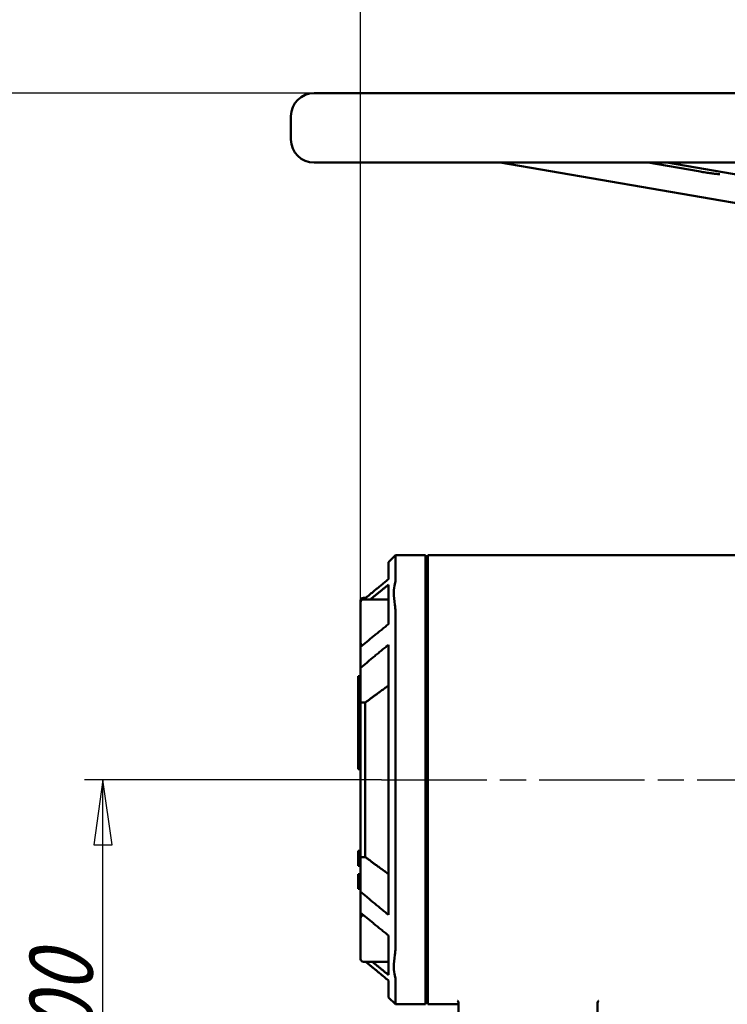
# Model space of a CAD drawing. Header units: millimetres. Extents: x 0 to 1680, y 0 to 1188.
# Tile 4 of 27: x 293 to 445, y 753 to 966. Entities that reach past the tile are written whole.
import ezdxf

# ---------------------------------------------------------------- set-up
doc = ezdxf.new("R2010")
doc.units = ezdxf.units.MM
doc.header["$LTSCALE"] = 4
doc.linetypes.add('CHAIN', pattern=[0.7087, 0.4724, -0.0591, 0.1181, -0.0591])
for name, color, linetype, lineweight in [('Видимый контур (ГОСТ)', 7, 'Continuous', 50), ('Линия резьбы (ГОСТ)', 7, 'Continuous', 25), ('Осевая линия (ГОСТ)', 7, 'Continuous', 25), ('Размер (ГОСТ)', 7, 'Continuous', 25)]:
    doc.layers.add(name, color=color, linetype=linetype, lineweight=lineweight)
doc.styles.add('Обычный текст (ГОСТ)', font='GOST Common Italic.ttf')
doc.dimstyles.new('Обычный (ГОСТ)', dxfattribs={"dimscale": 4, "dimtxt": 3.5, "dimasz": 3.5, "dimexe": 1, "dimexo": 0, "dimgap": 0.5, "dimtad": 1, "dimtxsty": 'Обычный текст (ГОСТ)', "dimblk": 'Filled-1', "dimcen": 0.09, "dimdle": 15, "dimclrd": 256, "dimclre": 256, "dimclrt": 256, "dimazin": 2, "dimtfac": 0.714286, "dimtdec": 3, "dimtmove": 0, "dimatfit": 3, "dimfxl": 1, "dimtolj": 1, "dimlwd": 25, "dimlwe": 25, "dimarcsym": 0})

# ---------------------------------------------------------------- blocks, each defined once
blk = doc.blocks.new('Filled-1')
at = {"color": 0}
for p, q in [((0, 0), (-1, 0.143)), ((-1, 0.143), (-1, -0.143)), ((-1, 0), (0, 0)), ((-1, -0.143), (0, 0))]:
    blk.add_line(p, q, dxfattribs=at)
at = {"color": 0, "flags": 128}
blk.add_lwpolyline([(-1, -0.143), (0, 0), (-1, 0.143), (-1, -0.143)], dxfattribs=at)
at = {"color": 0}
blk.add_solid([(-1, -0.143), (0, 0), (-1, 0.143), (-1, -0.143)], dxfattribs=at)
blk = doc.blocks.new('*D9')
at = {"layer": 'Defpoints', "color": 0, "linetype": 'Continuous', "transparency": 16777216}
for p in [(846.1, 1065.73), (846.1, 845.73), (366.1, 818.38)]:
    blk.add_point(p, dxfattribs=at)
at = {"layer": 'Размер (ГОСТ)', "linetype": 'Continuous', "lineweight": 25, "transparency": 16777216}
for p, q in [((366.1, 818.38), (366.1, 1069.73)), ((846.1, 845.73), (846.1, 1069.73)), ((380.1, 1065.73), (832.1, 1065.73))]:
    blk.add_line(p, q, dxfattribs=at)
at = {"layer": 'Размер (ГОСТ)', "linetype": 'Continuous', "lineweight": 25, "transparency": 16777216, "xscale": 14, "yscale": 14, "zscale": 14, "rotation": 180}
blk.add_blockref('Filled-1', (366.1, 1065.73), dxfattribs=at)
at = {"layer": 'Размер (ГОСТ)', "linetype": 'Continuous', "lineweight": 25, "transparency": 16777216, "xscale": 14, "yscale": 14, "zscale": 14}
blk.add_blockref('Filled-1', (846.1, 1065.73), dxfattribs=at)
at = {"layer": 'Размер (ГОСТ)', "linetype": 'Continuous', "lineweight": 25, "transparency": 16777216, "insert": (586.99, 1081.73), "char_height": 14, "attachment_point": 1, "style": 'Обычный текст (ГОСТ)'}
blk.add_mtext('\\A1;480', dxfattribs=at)
blk = doc.blocks.new('*D11')
at = {"layer": 'Defpoints', "color": 0, "linetype": 'Continuous', "transparency": 16777216}
for p in [(310.6, 801.73), (370.6, 801.73), (438.6, 701.73)]:
    blk.add_point(p, dxfattribs=at)
at = {"layer": 'Размер (ГОСТ)', "linetype": 'Continuous', "lineweight": 25, "transparency": 16777216}
for p, q in [((370.6, 801.73), (306.6, 801.73)), ((310.6, 715.73), (310.6, 787.73)), ((438.6, 701.73), (306.6, 701.73))]:
    blk.add_line(p, q, dxfattribs=at)
at = {"layer": 'Размер (ГОСТ)', "linetype": 'Continuous', "lineweight": 25, "transparency": 16777216, "xscale": 14, "yscale": 14, "zscale": 14}
for p, rotation in [((310.6, 801.73), 90), ((310.6, 701.73), 270)]:
    blk.add_blockref('Filled-1', p, dxfattribs=dict(at, rotation=rotation))
at = {"layer": 'Размер (ГОСТ)', "linetype": 'Continuous', "lineweight": 25, "transparency": 16777216, "insert": (294.6, 739.61), "char_height": 14, "attachment_point": 1, "rotation": 90, "style": 'Обычный текст (ГОСТ)'}
blk.add_mtext('\\A1;100', dxfattribs=at)
blk = doc.blocks.new('*D14')
at = {"layer": 'Defpoints', "color": 0, "linetype": 'Continuous', "transparency": 16777216}
for p in [(235.24, 949.73), (356.1, 949.73), (438.6, 701.73)]:
    blk.add_point(p, dxfattribs=at)
at = {"layer": 'Размер (ГОСТ)', "linetype": 'Continuous', "lineweight": 25, "transparency": 16777216}
for p, q in [((356.1, 949.73), (231.24, 949.73)), ((235.24, 715.73), (235.24, 935.73)), ((438.6, 701.73), (231.24, 701.73))]:
    blk.add_line(p, q, dxfattribs=at)
at = {"layer": 'Размер (ГОСТ)', "linetype": 'Continuous', "lineweight": 25, "transparency": 16777216, "xscale": 14, "yscale": 14, "zscale": 14}
for p, rotation in [((235.24, 949.73), 90), ((235.24, 701.73), 270)]:
    blk.add_blockref('Filled-1', p, dxfattribs=dict(at, rotation=rotation))
at = {"layer": 'Размер (ГОСТ)', "linetype": 'Continuous', "lineweight": 25, "transparency": 16777216, "insert": (219.24, 809.89), "char_height": 14, "attachment_point": 1, "rotation": 90, "style": 'Обычный текст (ГОСТ)'}
blk.add_mtext('\\A1;248', dxfattribs=at)

msp = doc.modelspace()

# ---------------------------------------------------------------- linework, layer by layer
at = {"layer": 'Видимый контур (ГОСТ)'}
for p, q in [((356.103, 949.735), (696.103, 949.735)), ((351.103, 939.735), (351.103, 944.735)), ((696.103, 934.735), (356.103, 934.735)), ((396.146, 934.735), (480.555, 920.218)), ((438.908, 932.87), (428.067, 934.735)), ((432.054, 934.735), (462.955, 929.42)), ((372.103, 848.616), (373.603, 850.116)), ((373.603, 850.116), (373.603, 844.506)), ((380.103, 850.116), (373.603, 850.116)), ((380.103, 850.116), (380.103, 844.506)), ((380.603, 850.116), (380.603, 844.506)), ((451.329, 850.116), (380.603, 850.116)), ((372.103, 844.985), (372.103, 848.616)), ((372.103, 842.836), (372.103, 843.768)), ((372.103, 842.836), (372.103, 838.291)), ((380.103, 844.506), (380.103, 837.995)), ((380.603, 837.995), (380.603, 844.506)), ((366.103, 840.02), (366.103, 840.358)), ((366.703, 840.958), (367.248, 840.958)), ((366.703, 840.62), (372.103, 840.62)), ((366.103, 831.22), (366.103, 840.02)), ((372.103, 835.282), (372.103, 838.291)), ((380.103, 838.958), (380.603, 838.958)), ((380.103, 838.62), (380.603, 838.62)), ((373.603, 837.995), (373.603, 765.474)), ((380.103, 837.995), (380.103, 765.474)), ((380.603, 837.995), (380.603, 765.474)), ((380.103, 832.62), (380.603, 832.62)), ((366.103, 830.414), (366.103, 831.22)), ((366.103, 825.857), (366.103, 830.414)), ((372.103, 772.627), (372.103, 830.843)), ((366.103, 818.381), (366.103, 825.857)), ((365.603, 820.24), (365.603, 824.049)), ((365.603, 824.049), (366.103, 824.049)), ((380.603, 823.718), (380.103, 823.718)), ((365.603, 819.138), (365.603, 820.24)), ((365.603, 820.24), (366.103, 820.24)), ((365.603, 811.715), (365.603, 819.138)), ((365.603, 819.138), (366.103, 819.138)), ((367.103, 818.381), (366.103, 818.381)), ((366.103, 818.381), (366.103, 785.089)), ((367.103, 785.089), (367.103, 818.381)), ((365.603, 804.049), (365.603, 811.715)), ((365.603, 811.715), (366.103, 811.715)), ((365.603, 804.049), (366.103, 804.049)), ((365.603, 786.335), (365.603, 786.4)), ((365.603, 786.4), (366.103, 786.4)), ((365.603, 785.975), (365.603, 786.335)), ((365.603, 786.335), (366.103, 786.335)), ((365.603, 785.14), (365.603, 785.975)), ((365.603, 785.975), (366.103, 785.975)), ((365.603, 784.779), (365.603, 785.14)), ((365.603, 785.14), (366.103, 785.14)), ((365.603, 783.648), (365.603, 784.779)), ((365.603, 784.779), (366.103, 784.779)), ((365.603, 783.287), (365.603, 783.648)), ((365.603, 783.648), (366.103, 783.648)), ((365.603, 783.287), (366.103, 783.287)), ((365.603, 783.223), (365.603, 783.287)), ((365.603, 783.223), (366.103, 783.223)), ((367.103, 785.089), (366.103, 785.089)), ((366.103, 777.612), (366.103, 785.089)), ((380.603, 783.753), (380.103, 783.753)), ((365.603, 781.317), (365.603, 781.371)), ((365.603, 781.371), (366.103, 781.371)), ((365.603, 781.075), (365.603, 781.317)), ((365.603, 781.317), (366.103, 781.317)), ((365.603, 779.791), (365.603, 781.075)), ((365.603, 778.514), (365.603, 779.791)), ((365.603, 778.269), (365.603, 778.514)), ((365.603, 778.514), (366.103, 778.514)), ((365.603, 778.269), (366.103, 778.269)), ((365.603, 778.215), (365.603, 778.269)), ((365.603, 778.215), (366.103, 778.215)), ((365.603, 778.21), (365.603, 778.215)), ((365.603, 778.21), (366.103, 778.21)), ((366.103, 773.056), (366.103, 777.612)), ((366.103, 771.912), (366.103, 773.056)), ((366.703, 772.512), (366.769, 772.512)), ((366.103, 763.112), (366.103, 771.912)), ((380.103, 770.849), (380.603, 770.849)), ((380.103, 770.512), (380.603, 770.512)), ((372.103, 765.178), (372.103, 768.187)), ((372.103, 765.178), (372.103, 760.633)), ((380.103, 765.474), (380.103, 758.963)), ((380.103, 764.512), (380.603, 764.512)), ((380.603, 758.963), (380.603, 765.474)), ((366.703, 762.512), (372.103, 762.512)), ((372.103, 759.702), (372.103, 760.633)), ((372.103, 754.854), (372.103, 758.484)), ((373.603, 758.963), (373.603, 753.354)), ((380.103, 758.963), (380.103, 753.354)), ((380.603, 758.963), (380.603, 753.354)), ((372.103, 754.854), (373.603, 753.354)), ((380.103, 753.354), (373.603, 753.354)), ((387.169, 753.354), (380.603, 753.354)), ((387.169, 753.685), (387.169, 742.485)), ((417.169, 753.685), (417.169, 742.485))]:
    msp.add_line(p, q, dxfattribs=at)
for centre, radius, start, end in [((356.103, 944.735), 5, 90, 180), ((356.103, 939.735), 5, 180, 270), ((366.703, 840.358), 0.6, 90, 180), ((366.703, 840.02), 0.6, 90, 180), ((366.703, 831.22), 0.6, 180, 243.33433), ((366.703, 771.912), 0.6, 90, 180), ((366.703, 763.112), 0.6, 180, 270)]:
    msp.add_arc(centre, radius, start, end, dxfattribs=at)
for points, knots in [([(443.473, 932.223), (443.473, 932.223), (443.472, 932.223), (443.467, 932.223), (443.438, 932.224), (443.325, 932.23), (443.21, 932.24), (442.876, 932.275), (442.634, 932.303), (442.054, 932.379), (441.71, 932.427), (440.963, 932.537), (440.56, 932.599), (439.739, 932.73), (439.321, 932.799), (438.915, 932.869), (438.912, 932.87), (438.908, 932.87)], [4.9200049, 4.9200049, 4.9200049, 4.9200049, 4.9319751, 4.9319751, 5.0518221, 5.0518221, 5.2693903, 5.2693903, 5.5582159, 5.5582159, 5.8683581, 5.8683581, 6.1839353, 6.1839353, 6.5009361, 6.5009361, 6.5035535, 6.5035535, 6.5035535, 6.5035535]), ([(373.493, 839.435), (373.34, 840.396), (373.261, 841.278), (373.261, 842.811), (373.34, 843.444), (373.493, 843.923)], [0, 0, 0, 0, 0.32536304, 0.32536304, 0.65074335, 0.65074335, 0.65074335, 0.65074335]), ([(373.493, 764.035), (373.34, 763.074), (373.261, 762.191), (373.261, 760.658), (373.34, 760.025), (373.493, 759.546)], [-0.65074335, -0.65074335, -0.65074335, -0.65074335, -0.32536352, -0.32536352, 0, 0, 0, 0]), ([(386.993, 754.117), (386.994, 754.117), (387.005, 754.108), (387.074, 754.032), (387.169, 753.858), (387.169, 753.685)], [6.57026464, 6.57026464, 6.57026464, 6.57026464, 6.64217017, 6.64217017, 6.81741022, 6.81741022, 6.81741022, 6.81741022]), ([(417.169, 753.685), (417.169, 753.805), (417.212, 753.935), (417.305, 754.09), (417.339, 754.116), (417.341, 754.117)], [2.28565011, 2.28565011, 2.28565011, 2.28565011, 2.4069598, 2.4069598, 2.53279827, 2.53279827, 2.53279827, 2.53279827])]:
    msp.add_open_spline(points, degree=3, knots=knots, dxfattribs=at)
for points, weights in [([(372.103, 844.985), (369.391, 842.753), (366.844, 840.62)], [1, 1.00040678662, 1.00010367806]), ([(368.213, 840.62), (370.116, 842.168), (372.103, 843.768)], [1.00020473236, 1.00028473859, 1]), ([(372.103, 835.282), (369.001, 832.785), (366.103, 830.414)], [1, 1.00044456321, 1]), ([(366.103, 825.857), (368.996, 828.285), (372.103, 830.843)], [1, 1.00046619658, 1]), ([(367.103, 818.381), (369.424, 820.093), (372.103, 822.05)], [1.00104952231, 1.00292773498, 1]), ([(372.103, 781.42), (369.424, 783.376), (367.103, 785.089)], [1, 1.00292773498, 1.00104952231]), ([(372.103, 772.627), (368.996, 775.184), (366.103, 777.612)], [1, 1.00046619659, 1]), ([(366.103, 773.056), (369.001, 770.685), (372.103, 768.187)], [1, 1.0004445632, 1]), ([(367.248, 762.512), (369.605, 760.54), (372.103, 758.484)], [1.00014712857, 1.00037465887, 1]), ([(372.103, 759.702), (370.332, 761.127), (368.628, 762.512)], [1, 1.00025373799, 1.00021783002])]:
    msp.add_rational_spline(points, weights, degree=2, dxfattribs=at)
for points in [[(373.603, 844.506), (373.603, 844.35), (373.566, 844.154), (373.493, 843.923)], [(373.493, 839.435), (373.566, 838.971), (373.603, 838.488), (373.603, 837.995)], [(373.603, 765.474), (373.603, 764.982), (373.566, 764.498), (373.493, 764.035)], [(373.493, 759.546), (373.566, 759.315), (373.603, 759.119), (373.603, 758.963)]]:
    msp.add_open_spline(points, degree=3, dxfattribs=at)
at = {"layer": 'Линия резьбы (ГОСТ)'}
for p, q in [((380.603, 838.021), (380.103, 838.021)), ((380.103, 833.219), (380.603, 833.219)), ((380.603, 769.913), (380.103, 769.913)), ((380.103, 765.111), (380.603, 765.111))]:
    msp.add_line(p, q, dxfattribs=at)
at = {"layer": 'Осевая линия (ГОСТ)', "linetype": 'CHAIN', "ltscale": 11.993792}
msp.add_line((370.603, 801.735), (856.103, 801.735), dxfattribs=at)

# ---------------------------------------------------------------- dimensions: what is measured, and where the dimension line sits
at = {"layer": 'Размер (ГОСТ)', "linetype": 'Continuous', "lineweight": 25}
dim = msp.add_linear_dim(base=(846.103, 1065.735), p1=(366.103, 818.381), p2=(846.103, 845.735), dimstyle='Обычный (ГОСТ)', override={"dimgap": 0.5, "dimdec": 2, "dimtol": 0, "dimlim": 0, "dimtp": 0, "dimtm": 0, "dimtdec": 3, "dimtofl": 0, "dimatfit": 1}, dxfattribs=at)
dim.commit()
dim.dimension.update_dxf_attribs({"geometry": '*D9', "text_midpoint": (602.207, 1065.735), "dimtype": 160})
for base, p2, angle, picture, middle in [((235.242, 949.735), (356.103, 949.735), 270, '*D14', (235.242, 825.735)), ((310.603, 801.735), (370.603, 801.735), 90, '*D11', (310.603, 751.735))]:
    dim = msp.add_linear_dim(base=base, p1=(438.603, 701.735), p2=p2, angle=angle, dimstyle='Обычный (ГОСТ)', override={"dimgap": 0.5, "dimdec": 2, "dimtol": 0, "dimlim": 0, "dimtp": 0, "dimtm": 0, "dimtdec": 3, "dimtofl": 0, "dimatfit": 1}, dxfattribs=at)
    dim.commit()
    dim.dimension.update_dxf_attribs({"geometry": picture, "text_midpoint": middle, "dimtype": 160})

doc.saveas('drawing.dxf')
